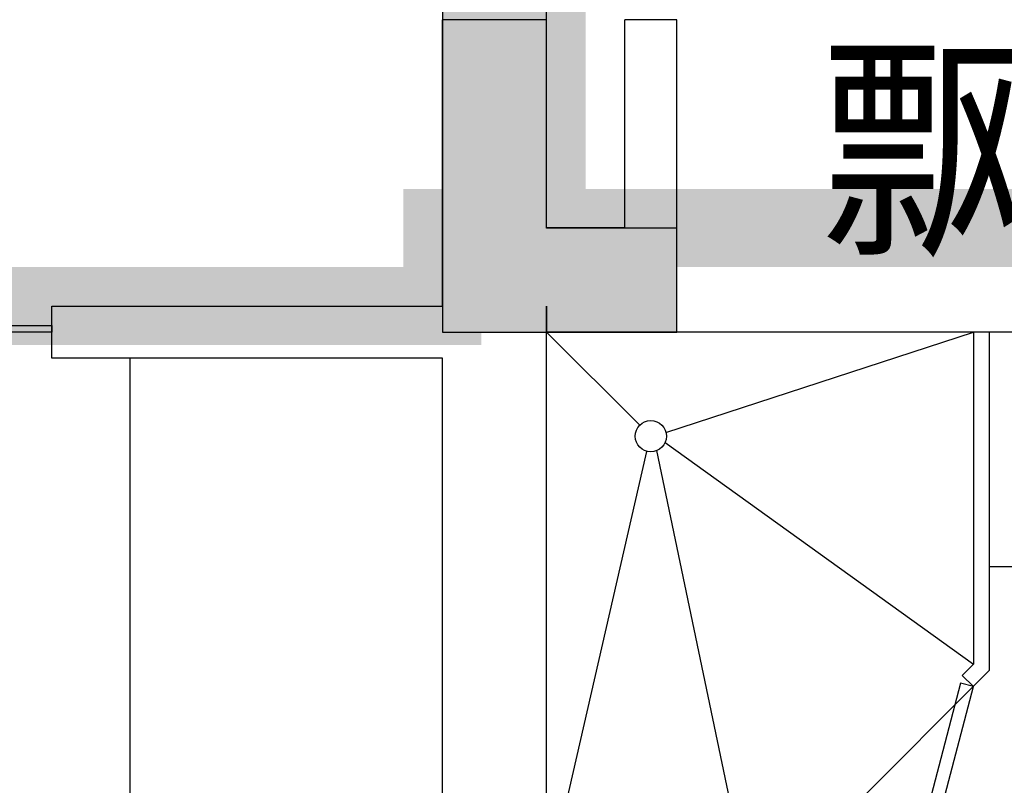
# Model space of a CAD drawing. Header units: millimetres. Extents: x 296296 to 297283, y 219875 to 220035.
# Tile 36 of 256: x 296605.7 to 296607.59, y 220018.82 to 220020.29. Entities that reach past the tile are written whole.
import ezdxf

# ---------------------------------------------------------------- set-up
doc = ezdxf.new("R2010")
doc.units = ezdxf.units.MM
doc.linetypes.add('-DASH', pattern=[0.35, 0.25, -0.1])
doc.linetypes.add('185洋房-东边套-1F南入（报建版）-旧规$0$洋房户型$0$DASH', pattern=[0.35, 0.25, -0.1])
doc.layers.add('面积-计容-住宅-0.5', color=1, linetype='Continuous', lineweight=0)
doc.layers.add('面积-计容-住宅-1', color=1, linetype='Continuous', lineweight=0)
doc.styles.get("Standard").update_dxf_attribs({"font": 'arial.ttf'})

# ---------------------------------------------------------------- blocks, each defined once
blk = doc.blocks.new('qAEWTW4ygrewyhreyteutu')
blk.add_hatch(color=253).paths.add_polyline_path([(1007174.9, 192758.4), (1007174.9, 191458.4), (1007624.9, 191458.4), (1007624.9, 191658.4), (1007374.9, 191658.4), (1007374.9, 192958.4), (1006774.9, 192958.4), (1006774.9, 192758.4)])
at = {"color": 253}
blk.add_lwpolyline([(1007174.9, 192758.4), (1007174.9, 191458.4), (1007624.9, 191458.4), (1007624.9, 191658.4), (1007374.9, 191658.4), (1007374.9, 192958.4), (1006774.9, 192958.4), (1006774.9, 192758.4), (1007174.9, 192758.4)], close=True, dxfattribs=at)
blk = doc.blocks.new('eqrujhe5tjyrk6ryakyrkjyrautu')
at = {"color": 253}
blk.add_text('飘窗', height=337.59, dxfattribs=at).set_placement((865097.5, 433643))
blk = doc.blocks.new('*U1367')
at = {"color": 253}
for p, q in [((850, 0), (0, 0)), ((0, -1100), (0, 0)), ((0, 0), (178.8, -178.8)), ((229, -192.5), (820, 0)), ((820, 0), (820, -637.6)), ((850, 0), (850, -650)), ((227.5, -212), (820, -637.6)), ((0, -1070), (192.5, -229)), ((387.6, -1070), (212, -227.5)), ((820, -637.6), (798.2, -659.3)), ((850, -650), (400, -1100)), ((798.2, -659.3), (819.5, -680.5)), ((409.3, -1048.2), (387.6, -1070)), ((409.3, -1048.2), (430.5, -1069.5)), ((387.6, -1070), (0, -1070)), ((400, -1100), (0, -1100))]:
    blk.add_line(p, q, dxfattribs=at)
blk.add_lwpolyline([(680.4, -1212.7), (819.5, -680.5), (794.9, -674.1), (655.9, -1206.3)], close=True, dxfattribs=at)
blk.add_circle((200, -200), 30, dxfattribs=at)
blk.add_arc((711, -869.7), 344.4, 215.4598, 264.8972, dxfattribs=at)
blk = doc.blocks.new('*U1368')
at = {"color": 253}
for p, q in [((424.5, -409.9), (424.5, -289.9)), ((364.5, -349.9), (484.5, -349.9))]:
    blk.add_line(p, q, dxfattribs=at)
for points in [[(124.5, -450), (0, -450), (0, 0), (850, 0), (850, -450), (724.5, -450)], [(438, -149.9), (724.5, -149.9), (724.5, -549.9), (124.5, -549.9), (124.5, -149.9), (410.1, -149.9)]]:
    blk.add_lwpolyline(points, dxfattribs=at)
for points in [[(276.2, -84.4), (345.1, -84.4), (345.1, -96.7), (276.2, -96.7)], [(438, -213.3), (438, -78.4), (410.1, -78.4), (410.1, -213.3)], [(574.4, -84.4), (505.4, -84.4), (505.4, -96.7), (574.4, -96.7)]]:
    blk.add_lwpolyline(points, close=True, dxfattribs=at)
at = {"color": 253, "linetype": '185洋房-东边套-1F南入（报建版）-旧规$0$洋房户型$0$DASH', "ltscale": 0.2}
blk.add_lwpolyline([(438, -169.9), (704.5, -169.9), (704.5, -529.9), (144.5, -529.9), (144.5, -169.9), (410.1, -169.9)], dxfattribs=at)
at = {"color": 253}
for centre, radius in [((339, -90.5), 6.17), ((511.6, -90.5), 6.17), ((424.6, -201.3), 7.98), ((424.5, -349.9), 40), ((424.5, -349.9), 22.5)]:
    blk.add_circle(centre, radius, dxfattribs=at)
for centre, radius, start, end in [((339, -90.5), 25.4, 194.0486, 165.9514), ((339, -90.5), 16.6, 201.7986, 158.2014), ((424.3, -88.5), 29.3, 297.9804, 241.0365), ((424.3, -88.5), 23.8, 305.279, 233.4071), ((511.6, -90.5), 25.4, 14.0486, 345.9514), ((511.6, -90.5), 16.6, 21.7986, 338.2014)]:
    blk.add_arc(centre, radius, start, end, dxfattribs=at)
blk = doc.blocks.new('185洋房-东边套-1F南入（报建版）-旧规$0$185洋房-边套（报建版）$0$洋房户型$0$$DORLIB2D$00000131')
at = {"color": 253, "lineweight": -2}
for p, q in [((0.15, 0.125), (0.2319, 0.1973)), ((0.2319, 0.1973), (0.2319, 0.125)), ((-0.5, 0.125), (-0.5, 0)), ((0.0192, 0.125), (-0.5, 0.125)), ((0.0192, 0), (0.0192, 0.125)), ((0.35, 0.125), (0.15, 0.125)), ((-0.5, 0), (0.0192, 0)), ((-0.024, 0), (0.5, 0)), ((-0.024, -0.125), (-0.024, 0)), ((0.5, 0), (0.5, -0.125)), ((-0.35, -0.125), (-0.15, -0.125)), ((-0.2319, -0.1973), (-0.2319, -0.125)), ((-0.15, -0.125), (-0.2319, -0.1973)), ((0.5, -0.125), (-0.024, -0.125))]:
    blk.add_line(p, q, dxfattribs=at)
blk = doc.blocks.new('185洋房-东边套-1F南入（报建版）-旧规')
at = {"color": 253, "linetype": 'Continuous'}
for p, q in [((6750, 11900), (6750, 12500)), ((6750, 12500), (6850, 12500)), ((6850, 12100), (6850, 12500)), ((7000, 12100), (7000, 12500)), ((7000, 12500), (7200, 12500)), ((7200, 12000), (7200, 12500)), ((6850, 12100), (7000, 12100)), ((7200, 11950), (7200, 12000)), ((7000, 9900), (7000, 11950)), ((7000, 11950), (7000, 11900)), ((7950, 11950), (7200, 11950)), ((7950, 11850), (7950, 11950)), ((6750, 11900), (7000, 11900)), ((7200, 11850), (7950, 11850)), ((7200, 9800), (7200, 11850))]:
    blk.add_line(p, q, dxfattribs=at)
at = {"color": 253}
blk.add_lwpolyline([(5700, 11900), (6750, 11900)], dxfattribs=at)
blk.add_lwpolyline([(9900, 8400), (9900, 7800), (7200, 7800), (7200, 11850), (7800, 11850), (7800, 8400)], close=True, dxfattribs=at)
at = {"color": 253, "xscale": 1800, "yscale": 100, "zscale": 100, "rotation": 359.999999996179}
blk.add_blockref('185洋房-东边套-1F南入（报建版）-旧规$0$185洋房-边套（报建版）$0$洋房户型$0$$DORLIB2D$00000131', (8850, 11900), dxfattribs=at)
at = {"color": 253, "extrusion": (0, 0, -1), "xscale": -1, "zscale": -1}
blk.add_blockref('*U1368', (-5300, 11900), dxfattribs=at)
at = {"color": 253, "extrusion": (0, 0, -1), "zscale": -1, "rotation": 1.6692845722e-06}
blk.add_blockref('*U1367', (-7000, 11900), dxfattribs=at)

msp = doc.modelspace()

# ---------------------------------------------------------------- block references
at = {"xscale": 0.001, "yscale": 0.001, "zscale": 0.001}
for name, p in [('qAEWTW4ygrewyhreyteutu', (295599.3393, 219828.235)), ('eqrujhe5tjyrk6ryakyrkjyrautu', (295742.1393, 219586.235))]:
    msp.add_blockref(name, p, dxfattribs=at)

# ---------------------------------------------------------------- next in the draw order: block references
at = {"xscale": -0.001, "yscale": 0.001, "zscale": 0.001}
msp.add_blockref('185洋房-东边套-1F南入（报建版）-旧规', (296613.7141, 220007.7935), dxfattribs=at)

# ---------------------------------------------------------------- next in the draw order: linework, layer by layer
at = {"layer": '面积-计容-住宅-0.5', "color": 1, "linetype": '-DASH', "const_width": 0.15}
msp.add_lwpolyline([(296601.8642, 220020.6435), (296601.8641, 220020.5935), (296600.3141, 220020.5935), (296600.3141, 220018.4935), (296601.9142, 220018.4935), (296601.9142, 220019.7435), (296606.5141, 220019.7435), (296606.5141, 220019.8935), (296606.7141, 220019.8935), (296606.7141, 220020.4935), (296606.7641, 220020.4935), (296606.7641, 220021.2435), (296601.8641, 220021.2435), (296601.8641, 220020.6435), (296601.8642, 220020.6435)], dxfattribs=at)
at = {"layer": '面积-计容-住宅-1', "const_width": 0.15}
msp.add_lwpolyline([(296613.8641, 220008.8935), (296609.8141, 220008.8935), (296609.8141, 220010.0435), (296601.0141, 220010.0435), (296601.0141, 220010.0435), (296600.9141, 220010.0435), (296600.9141, 220014.9935), (296600.9141, 220014.9935), (296600.9141, 220017.4935), (296600.2141, 220017.4935), (296600.2141, 220018.4935), (296601.9142, 220018.4935), (296601.9142, 220019.7435), (296606.5141, 220019.7435), (296606.5141, 220019.8935), (296608.3141, 220019.8935), (296608.3141, 220020.4935), (296608.3141, 220020.4935), (296608.3141, 220020.5935), (296611.5141, 220020.5935), (296611.5141, 220020.5935), (296611.7141, 220020.5935), (296611.7141, 220019.9935), (296613.2141, 220019.9935)], dxfattribs=at)

doc.saveas('drawing.dxf')
